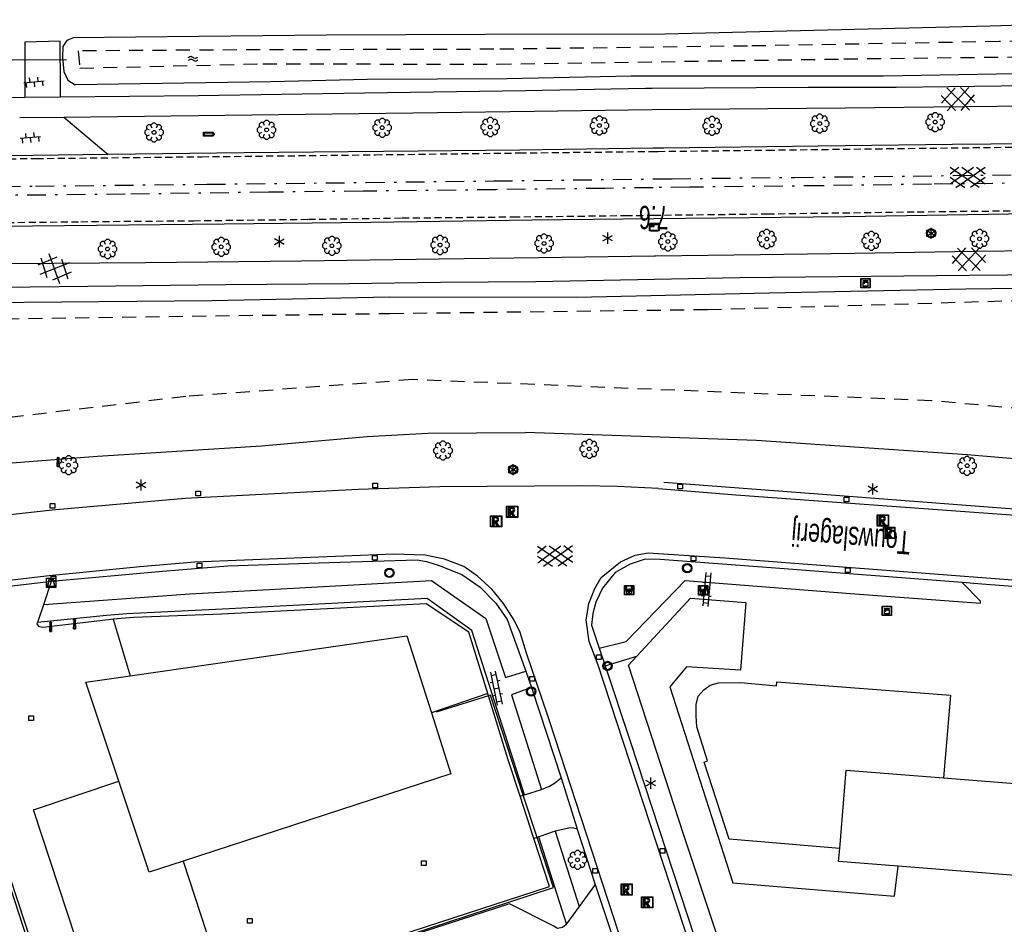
# Model space of a CAD drawing. Extents: x 99796 to 103543, y 406299 to 407646.
# Tile 62 of 85: x 101999 to 102104, y 406650 to 406746. Entities that reach past the tile are written whole.
import ezdxf
from ezdxf.enums import TextEntityAlignment as Align

# ---------------------------------------------------------------- set-up
doc = ezdxf.new("R2010")
doc.units = 0
for name, pattern in [('As', [4.25, 2, -1, 0.25, -1]), ('Mi-knt-strp', [1.15, 0.75, -0.4]), ('Slootbodem', [2.5, 1.5, -1])]:
    doc.linetypes.add(name, pattern=pattern)
for name, color, linetype in [('1101', 252, 'CONTINUOUS'), ('1103', 252, 'CONTINUOUS'), ('1104', 252, 'CONTINUOUS'), ('1106', 252, 'CONTINUOUS'), ('1110', 252, 'CONTINUOUS'), ('1112', 252, 'CONTINUOUS'), ('1201', 252, 'As'), ('1207', 252, 'Mi-knt-strp'), ('1404', 252, 'CONTINUOUS'), ('1406', 252, 'Slootbodem'), ('1605', 252, 'CONTINUOUS'), ('1701', 252, 'CONTINUOUS'), ('2004', 252, 'Hekwerk'), ('2201', 252, 'CONTINUOUS'), ('2301', 252, 'CONTINUOUS'), ('2401', 252, 'CONTINUOUS'), ('2701', 252, 'CONTINUOUS'), ('2810', 252, 'CONTINUOUS'), ('2901', 252, 'CONTINUOUS'), ('3001', 252, 'CONTINUOUS'), ('3009', 252, 'CONTINUOUS'), ('3201', 252, 'CONTINUOUS'), ('3602', 252, 'CONTINUOUS'), ('3605', 252, 'CONTINUOUS'), ('3606', 252, 'CONTINUOUS'), ('4401', 252, 'CONTINUOUS'), ('4406', 252, 'CONTINUOUS'), ('4411', 252, 'CONTINUOUS'), ('4413', 252, 'CONTINUOUS'), ('4501', 252, 'CONTINUOUS'), ('4601', 252, 'CONTINUOUS')]:
    doc.layers.add(name, color=color, linetype=linetype)
doc.linetypes.add('Hekwerk', pattern='A,4,-1,[1,dgnlstyle.shx,S=0.004,R=0,X=0,Y=0],-1', length=6)

# ---------------------------------------------------------------- blocks, each defined once
blk = doc.blocks.new('OV2', base_point=(97503.821083, 403517.176353))
at = {"layer": '4406'}
for points in [[(97503.852333, 403517.020103, 0), (97503.852333, 403517.332603, 0)], [(97503.914833, 403517.301353, 0), (97503.852333, 403517.301353, 0)], [(97503.914833, 403517.020103, 0), (97503.914833, 403517.332603, 0)], [(97503.821083, 403517.238853, 0), (97503.852333, 403517.238853, 0)], [(97503.914833, 403517.176353, 0), (97503.852333, 403517.176353, 0)], [(97503.946083, 403517.238853, 0), (97503.914833, 403517.238853, 0)], [(97503.821083, 403517.113853, 0), (97503.852333, 403517.113853, 0)], [(97503.946083, 403517.113853, 0), (97503.914833, 403517.113853, 0)], [(97503.914833, 403517.051353, 0), (97503.852333, 403517.051353, 0)]]:
    blk.add_polyline3d(points, dxfattribs=at)
blk = doc.blocks.new('STRAATKOLK', base_point=(97500.879966, 403507.602474))
at = {"layer": '3605'}
blk.add_polyline3d([(97500.629966, 403507.352474, 0), (97500.629966, 403507.852474, 0), (97501.129966, 403507.852474, 0), (97501.129966, 403507.352474, 0)], close=True, dxfattribs=at)
blk = doc.blocks.new('LICHTMAST', base_point=(106423.199838, 404577.892233))
at = {"layer": '2701'}
for points in [[(106423.199838, 404577.292233, 0), (106423.199838, 404578.492233, 0)], [(106422.680222, 404577.592233, 0), (106423.719453, 404578.192234, 0)], [(106423.719453, 404577.592234, 0), (106422.680222, 404578.192233, 0)]]:
    blk.add_polyline3d(points, dxfattribs=at)
blk = doc.blocks.new('VERKEERSBORD', base_point=(97503.821083, 403507.602474))
at = {"layer": '2401'}
for radius in [0.5, 0.5, 0.4, 0.4]:
    blk.add_circle((97503.821083, 403507.602474), radius, dxfattribs=at)
blk = doc.blocks.new('PAALTJE', base_point=(97500.879966, 403507.602474))
at = {"layer": '3001'}
for points in [[(97500.929966, 403508.552474, 0), (97500.979966, 403508.552474, 0), (97500.979966, 403508.502474, 0), (97500.929966, 403508.502474, 0), (97500.979966, 403507.602474, 0), (97500.779966, 403507.602474, 0), (97500.829966, 403508.502474, 0), (97500.779966, 403508.502474, 0), (97500.779966, 403508.552474, 0), (97500.829966, 403508.552474, 0)], [(97500.829966, 403508.552474, 0), (97500.779966, 403508.552474, 0), (97500.779966, 403508.502474, 0), (97500.829966, 403508.502474, 0), (97500.779966, 403507.602474, 0), (97500.979966, 403507.602474, 0), (97500.929966, 403508.502474, 0), (97500.979966, 403508.502474, 0), (97500.979966, 403508.552474, 0), (97500.929966, 403508.552474, 0)]]:
    blk.add_polyline3d(points, dxfattribs=at)
blk.add_arc((97500.879966, 403508.552474), 0.05, 0, 180, dxfattribs=at)
blk.add_arc((97500.879966, 403508.552474), 0.05, 0, 180, dxfattribs=at)
blk = doc.blocks.new('INSPECTIE-_OF_RIOOLPUT', base_point=(97500.879966, 403507.602474))
at = {"layer": '3602'}
blk.add_polyline3d([(97500.279966, 403508.202474, 0), (97501.479966, 403508.202474, 0), (97501.479966, 403507.002474, 0), (97500.279966, 403507.002474, 0)], close=True, dxfattribs=at)
for points in [[(97500.323942, 403507.078087, 0), (97500.323942, 403508.133012, 0)], [(97500.349861, 403508.158931, 0), (97501.405339, 403508.158931, 0)], [(97500.879966, 403508.082474, 0), (97500.519966, 403508.082474, 0), (97500.519966, 403507.122474, 0), (97500.639966, 403507.122474, 0)], [(97500.639966, 403507.122474, 0), (97500.519966, 403507.122474, 0), (97500.519966, 403508.082474, 0), (97500.879966, 403508.082474, 0)], [(97500.879966, 403507.962474, 0), (97500.639966, 403507.962474, 0), (97500.639966, 403507.662474, 0)], [(97500.879966, 403507.962474, 0), (97500.639966, 403507.962474, 0), (97500.639966, 403507.662474, 0)], [(97501.431259, 403508.133012, 0), (97501.431259, 403507.078087, 0)], [(97501.405339, 403507.052167, 0), (97500.349861, 403507.052167, 0)], [(97500.639966, 403507.662474, 0), (97500.879966, 403507.662474, 0)], [(97500.639966, 403507.662474, 0), (97500.879966, 403507.662474, 0)], [(97500.639966, 403507.122474, 0), (97500.639966, 403507.542474, 0), (97500.741756, 403507.542474, 0), (97500.981756, 403507.122474, 0), (97501.119966, 403507.122474, 0), (97500.879966, 403507.542474, 0)], [(97500.879966, 403507.542474, 0), (97501.119966, 403507.122474, 0), (97500.981756, 403507.122474, 0), (97500.741756, 403507.542474, 0), (97500.639966, 403507.542474, 0), (97500.639966, 403507.122474, 0)]]:
    blk.add_polyline3d(points, dxfattribs=at)
for centre, radius, start, end in [((97500.349861, 403508.133012), 0.02592, 90, 180), ((97500.879966, 403507.812474), 0.27, 270, 90), ((97500.879966, 403507.812474), 0.27, 270, 90), ((97500.879966, 403507.812474), 0.15, 270, 90), ((97500.879966, 403507.812474), 0.15, 270, 90), ((97501.405339, 403508.133012), 0.02592, 0, 90), ((97500.349861, 403507.078087), 0.02592, 180, 270), ((97501.405339, 403507.078087), 0.02592, 270, 0)]:
    blk.add_arc(centre, radius, start, end, dxfattribs=at)
blk = doc.blocks.new('BIGGENRUG', base_point=(97500.879966, 403507.602474))
at = {"layer": '3009'}
for points in [[(97500.379966, 403508.102474, 0), (97501.379966, 403508.102474, 0), (97501.379966, 403507.102474, 0), (97500.379966, 403507.102474, 0)], [(97500.479966, 403507.202474, 0), (97501.279966, 403507.202474, 0), (97501.079966, 403508.002474, 0), (97500.679966, 403508.002474, 0)], [(97500.479966, 403507.202474, 0), (97500.679966, 403508.002474, 0), (97501.079966, 403508.002474, 0), (97501.279966, 403507.202474, 0)]]:
    blk.add_polyline3d(points, close=True, dxfattribs=at)
blk = doc.blocks.new('BOOM', base_point=(97503.821083, 403507.602474))
at = {"layer": '2901'}
for points in [[(97503.321083, 403507.852474, 0), (97503.071083, 403507.977474, 0), (97502.821083, 403507.727474, 0), (97502.821083, 403507.477474, 0), (97503.071083, 403507.227474, 0), (97503.321083, 403507.352474, 0)], [(97503.491578, 403508.39797, 0), (97503.202364, 403508.39797, 0), (97503.025588, 403508.221193, 0), (97503.025588, 403507.931979, 0)], [(97504.071083, 403508.102474, 0), (97504.196083, 403508.352474, 0), (97503.946083, 403508.602474, 0), (97503.696083, 403508.602474, 0), (97503.446083, 403508.352474, 0), (97503.571083, 403508.102474, 0)], [(97504.616578, 403507.931979, 0), (97504.616578, 403508.221193, 0), (97504.439801, 403508.39797, 0), (97504.150588, 403508.39797, 0)], [(97504.321083, 403507.352474, 0), (97504.571083, 403507.227474, 0), (97504.821083, 403507.477474, 0), (97504.821083, 403507.727474, 0), (97504.571083, 403507.977474, 0), (97504.321083, 403507.852474, 0)], [(97503.025588, 403507.27297, 0), (97503.025588, 403506.983756, 0), (97503.202364, 403506.806979, 0), (97503.491578, 403506.806979, 0)], [(97503.571083, 403507.102474, 0), (97503.446083, 403506.852474, 0), (97503.696083, 403506.602474, 0), (97503.946083, 403506.602474, 0), (97504.196083, 403506.852474, 0), (97504.071083, 403507.102474, 0)], [(97504.150588, 403506.806979, 0), (97504.439801, 403506.806979, 0), (97504.616578, 403506.983756, 0), (97504.616578, 403507.27297, 0)]]:
    blk.add_polyline3d(points, dxfattribs=at)
blk.add_circle((97503.821083, 403507.602474), 0.2, dxfattribs=at)
blk.add_circle((97503.821083, 403507.602474), 0.2, dxfattribs=at)
blk = doc.blocks.new('WATERSYMBOOL', base_point=(97503.821083, 403517.176353))
at = {"layer": '4601'}
for points in [[(97503.321083, 403517.326353, 0), (97503.383583, 403517.388853, 0), (97503.508583, 403517.451353, 0), (97503.633583, 403517.451353, 0), (97503.758583, 403517.388853, 0), (97503.821083, 403517.326353, 0), (97503.883583, 403517.263853, 0), (97504.008583, 403517.201353, 0), (97504.133583, 403517.201353, 0), (97504.258583, 403517.263853, 0), (97504.321083, 403517.326353, 0)], [(97503.321083, 403517.026353, 0), (97503.383583, 403517.088853, 0), (97503.508583, 403517.151353, 0), (97503.633583, 403517.151353, 0), (97503.758583, 403517.088853, 0), (97503.821083, 403517.026353, 0), (97503.883583, 403516.963853, 0), (97504.008583, 403516.901353, 0), (97504.133583, 403516.901353, 0), (97504.258583, 403516.963853, 0), (97504.321083, 403517.026353, 0)]]:
    blk.add_polyline3d(points, dxfattribs=at)
blk = doc.blocks.new('OV6', base_point=(97503.821083, 403517.176353))
at = {"layer": '4413'}
for points in [[(97503.852333, 403517.176353, 0), (97503.852333, 403517.207603, 0)], [(97503.977333, 403517.176353, 0), (97503.977333, 403517.207603, 0)], [(97504.102333, 403517.176353, 0), (97504.102333, 403517.207603, 0)], [(97503.821083, 403517.176353, 0), (97504.133583, 403517.176353, 0)], [(97503.914833, 403517.176353, 0), (97503.914833, 403517.145103, 0)], [(97504.039833, 403517.176353, 0), (97504.039833, 403517.145103, 0)]]:
    blk.add_polyline3d(points, dxfattribs=at)
blk = doc.blocks.new('IMG-KAST', base_point=(97500.879966, 403507.602474))
at = {"layer": '2810'}
for points in [[(97500.379966, 403508.102474, 0), (97501.379966, 403508.102474, 0), (97501.379966, 403507.102474, 0), (97500.379966, 403507.102474, 0)], [(97500.618198, 403507.866454, 0), (97501.129648, 403507.866454, 0), (97501.129648, 403507.789878, 0), (97500.618198, 403507.789878, 0)], [(97500.618198, 403507.709163, 0), (97501.129648, 403507.709163, 0), (97501.129648, 403507.270405, 0), (97500.618198, 403507.270405, 0)]]:
    blk.add_polyline3d(points, close=True, dxfattribs=at)
for points in [[(97500.416612, 403507.165485, 0), (97500.416612, 403508.044589, 0)], [(97500.438212, 403508.066188, 0), (97501.317777, 403508.066188, 0)], [(97501.339377, 403508.044589, 0), (97501.339377, 403507.165485, 0)], [(97501.317777, 403507.143885, 0), (97500.438212, 403507.143885, 0)]]:
    blk.add_polyline3d(points, dxfattribs=at)
blk.add_circle((97500.703094, 403507.568429), 0.035426, dxfattribs=at)
for centre, start, end in [((97500.438212, 403508.044589), 90, 180), ((97501.317777, 403508.044589), 0, 90), ((97500.438212, 403507.165485), 180, 270), ((97501.317777, 403507.165485), 270, 0)]:
    blk.add_arc(centre, 0.0216, start, end, dxfattribs=at)
blk = doc.blocks.new('GV4', base_point=(106423.199838, 404577.892233))
at = {"layer": '4401'}
for points in [[(106423.199838, 404577.923483, 0), (106423.293588, 404577.985983, 0)], [(106423.199838, 404577.829733, 0), (106423.449838, 404577.985983, 0)], [(106423.199838, 404577.985983, 0), (106423.512338, 404577.798483, 0)], [(106423.262338, 404577.798483, 0), (106423.574838, 404577.985983, 0)], [(106423.324838, 404577.985983, 0), (106423.574838, 404577.829733, 0)], [(106423.481088, 404577.985983, 0), (106423.574838, 404577.923483, 0)], [(106423.199838, 404577.892233, 0), (106423.356088, 404577.798483, 0)], [(106423.418588, 404577.798483, 0), (106423.574838, 404577.892233, 0)]]:
    blk.add_polyline3d(points, dxfattribs=at)
blk = doc.blocks.new('WATERLEIDINGSPUT', base_point=(97500.879966, 403507.602474))
at = {"layer": '3201'}
for points in [[(97500.379966, 403508.102474, 0), (97501.379966, 403508.102474, 0), (97501.379966, 403507.102474, 0), (97500.379966, 403507.102474, 0)], [(97501.179966, 403508.002474, 0), (97501.279966, 403508.002474, 0), (97501.079966, 403507.202474, 0), (97500.979966, 403507.202474, 0), (97500.879966, 403507.602474, 0), (97500.779966, 403507.202474, 0), (97500.679966, 403507.202474, 0), (97500.479966, 403508.002474, 0), (97500.579966, 403508.002474, 0), (97500.730071, 403507.412221, 0), (97500.804607, 403507.702474, 0), (97500.956617, 403507.702474, 0), (97500.804607, 403507.702474, 0), (97500.956617, 403507.702474, 0), (97501.030105, 403507.412657, 0)], [(97500.956617, 403507.702474, 0), (97501.030105, 403507.412657, 0), (97501.179966, 403508.002474, 0), (97501.279966, 403508.002474, 0), (97501.079966, 403507.202474, 0), (97500.979966, 403507.202474, 0), (97500.879966, 403507.602474, 0), (97500.779966, 403507.202474, 0), (97500.679966, 403507.202474, 0), (97500.479966, 403508.002474, 0), (97500.579966, 403508.002474, 0), (97500.730071, 403507.412221, 0), (97500.804607, 403507.702474, 0)]]:
    blk.add_polyline3d(points, close=True, dxfattribs=at)
for points in [[(97500.416612, 403507.165485, 0), (97500.416612, 403508.044589, 0)], [(97500.438212, 403508.066188, 0), (97501.317777, 403508.066188, 0)], [(97501.339377, 403508.044589, 0), (97501.339377, 403507.165485, 0)], [(97501.317777, 403507.143885, 0), (97500.438212, 403507.143885, 0)]]:
    blk.add_polyline3d(points, dxfattribs=at)
for centre, start, end in [((97500.438212, 403508.044589), 90, 180), ((97501.317777, 403508.044589), 0, 90), ((97500.438212, 403507.165485), 180, 270), ((97501.317777, 403507.165485), 270, 0)]:
    blk.add_arc(centre, 0.0216, start, end, dxfattribs=at)
blk = doc.blocks.new('WEGWIJZER', base_point=(97500.879966, 403507.602474))
at = {"layer": '2301'}
for points in [[(97500.379966, 403507.802474, 0), (97501.379966, 403507.802474, 0), (97501.579966, 403507.602474, 0), (97501.379966, 403507.402474, 0), (97500.379966, 403507.402474, 0)], [(97500.427458, 403507.452264, 0), (97500.42948, 403507.751818, 0), (97501.34391, 403507.752474, 0), (97501.44391, 403507.602474, 0), (97501.34391, 403507.452474, 0)], [(97500.427458, 403507.452264, 0), (97501.34391, 403507.452474, 0), (97501.44391, 403507.602474, 0), (97501.34391, 403507.752474, 0), (97500.42948, 403507.751818, 0)]]:
    blk.add_polyline3d(points, close=True, dxfattribs=at)
for points in [[(97500.399966, 403507.444074, 0), (97500.399966, 403507.760875, 0)], [(97500.399966, 403507.444074, 0), (97500.399966, 403507.760875, 0)], [(97500.421566, 403507.782474, 0), (97501.359966, 403507.782474, 0), (97501.479966, 403507.602474, 0), (97501.359966, 403507.422474, 0), (97500.421566, 403507.422474, 0)], [(97500.421566, 403507.782474, 0), (97501.359966, 403507.782474, 0), (97501.479966, 403507.602474, 0), (97501.359966, 403507.422474, 0), (97500.421566, 403507.422474, 0)]]:
    blk.add_polyline3d(points, dxfattribs=at)
for centre, start, end in [((97500.421566, 403507.760875), 90, 180), ((97500.421566, 403507.760875), 90, 180), ((97500.421566, 403507.444074), 180, 270), ((97500.421566, 403507.444074), 180, 270)]:
    blk.add_arc(centre, 0.0216, start, end, dxfattribs=at)
blk = doc.blocks.new('GV6', base_point=(97503.821083, 403517.176353))
at = {"layer": '4411'}
for points in [[(97503.821083, 403517.145103, 0), (97503.977333, 403517.270103, 0)], [(97503.821083, 403517.207603, 0), (97503.977333, 403517.082603, 0)], [(97503.883583, 403517.082603, 0), (97504.133583, 403517.270103, 0)], [(97503.883583, 403517.270103, 0), (97504.133583, 403517.082603, 0)], [(97504.039833, 403517.270103, 0), (97504.196083, 403517.145103, 0)], [(97504.039833, 403517.082603, 0), (97504.196083, 403517.207603, 0)]]:
    blk.add_polyline3d(points, dxfattribs=at)
blk = doc.blocks.new('IMG-RIOOLKAST', base_point=(97500.879966, 403507.602474))
at = {"layer": '3606'}
for points in [[(97500.379966, 403508.102474, 0), (97501.379966, 403508.102474, 0), (97501.379966, 403507.102474, 0), (97500.379966, 403507.102474, 0)], [(97500.618198, 403507.866454, 0), (97501.129648, 403507.866454, 0), (97501.129648, 403507.789878, 0), (97500.618198, 403507.789878, 0)], [(97500.618198, 403507.709163, 0), (97501.129648, 403507.709163, 0), (97501.129648, 403507.270405, 0), (97500.618198, 403507.270405, 0)]]:
    blk.add_polyline3d(points, close=True, dxfattribs=at)
for points in [[(97500.416612, 403507.165485, 0), (97500.416612, 403508.044589, 0)], [(97500.438212, 403508.066188, 0), (97501.317777, 403508.066188, 0)], [(97501.339377, 403508.044589, 0), (97501.339377, 403507.165485, 0)], [(97501.317777, 403507.143885, 0), (97500.438212, 403507.143885, 0)]]:
    blk.add_polyline3d(points, dxfattribs=at)
blk.add_circle((97500.703094, 403507.568429), 0.035426, dxfattribs=at)
for centre, start, end in [((97500.438212, 403508.044589), 90, 180), ((97501.317777, 403508.044589), 0, 90), ((97500.438212, 403507.165485), 180, 270), ((97501.317777, 403507.165485), 270, 0)]:
    blk.add_arc(centre, 0.0216, start, end, dxfattribs=at)
blk = doc.blocks.new('HECTOMETERPAAL', base_point=(97500.879966, 403507.602474))
at = {"layer": '2201'}
blk.add_polyline3d([(97501.379966, 403508.002474, 0), (97501.379966, 403507.202474, 0), (97500.379966, 403507.202474, 0), (97500.379966, 403508.002474, 0)], close=True, dxfattribs=at)
blk.add_polyline3d([(97501.379966, 403508.002474, 0), (97501.379966, 403507.202474, 0), (97500.379966, 403507.202474, 0), (97500.379966, 403508.002474, 0)], close=True, dxfattribs=at)
for points in [[(97500.459598, 403507.99209, 0), (97500.979966, 403507.99209, 0), (97501.298012, 403507.99209, 0)], [(97501.298012, 403507.99209, 0), (97500.979966, 403507.99209, 0), (97500.459598, 403507.99209, 0)], [(97500.387999, 403507.279814, 0), (97500.387999, 403507.920491, 0)], [(97500.387999, 403507.920491, 0), (97500.387999, 403507.279814, 0)], [(97500.407999, 403507.279814, 0), (97500.407999, 403507.820491, 0)], [(97500.407999, 403507.279814, 0), (97500.407999, 403507.820491, 0)], [(97500.437999, 403507.679814, 0), (97500.437999, 403507.820491, 0)], [(97500.437999, 403507.679814, 0), (97500.437999, 403507.820491, 0)], [(97500.437999, 403507.820491, 0), (97500.437999, 403507.679814, 0)], [(97500.459598, 403507.87209, 0), (97501.298012, 403507.87209, 0)], [(97500.459598, 403507.87209, 0), (97501.298012, 403507.87209, 0)], [(97500.459598, 403507.84209, 0), (97500.798012, 403507.84209, 0)], [(97500.459598, 403507.84209, 0), (97500.798012, 403507.84209, 0)], [(97500.798012, 403507.84209, 0), (97500.459598, 403507.84209, 0)], [(97500.798012, 403507.658214, 0), (97500.459598, 403507.658214, 0)], [(97500.798012, 403507.658214, 0), (97500.459598, 403507.658214, 0)], [(97500.459598, 403507.658214, 0), (97500.798012, 403507.658214, 0)], [(97501.298012, 403507.228214, 0), (97500.979966, 403507.228214, 0), (97500.459598, 403507.228214, 0)], [(97501.298012, 403507.228214, 0), (97500.979966, 403507.228214, 0), (97500.459598, 403507.228214, 0)], [(97501.298012, 403507.208214, 0), (97500.979966, 403507.208214, 0), (97500.459598, 403507.208214, 0)], [(97500.459598, 403507.208214, 0), (97500.979966, 403507.208214, 0), (97501.298012, 403507.208214, 0)], [(97500.819612, 403507.820491, 0), (97500.819612, 403507.679814, 0)], [(97500.819612, 403507.820491, 0), (97500.819612, 403507.679814, 0)], [(97500.819612, 403507.679814, 0), (97500.819612, 403507.820491, 0)], [(97501.349612, 403507.820491, 0), (97501.349612, 403507.279814, 0)], [(97501.349612, 403507.820491, 0), (97501.349612, 403507.279814, 0)], [(97501.369612, 403507.920491, 0), (97501.369612, 403507.279814, 0)], [(97501.369612, 403507.279814, 0), (97501.369612, 403507.920491, 0)]]:
    blk.add_polyline3d(points, dxfattribs=at)
for centre, radius, start, end in [((97500.459598, 403507.920491), 0.0716, 90, 180), ((97500.459598, 403507.920491), 0.0716, 90, 180), ((97501.298012, 403507.920491), 0.0716, 0, 90), ((97501.298012, 403507.920491), 0.0716, 0, 90), ((97500.459598, 403507.279814), 0.0716, 180, 270), ((97500.459598, 403507.279814), 0.0716, 180, 270), ((97500.459598, 403507.820491), 0.0516, 90, 180), ((97500.459598, 403507.820491), 0.0516, 90, 180), ((97500.459598, 403507.279814), 0.0516, 180, 270), ((97500.459598, 403507.279814), 0.0516, 180, 270), ((97500.459598, 403507.820491), 0.0216, 90, 180), ((97500.459598, 403507.820491), 0.0216, 90, 180), ((97500.459598, 403507.820491), 0.0216, 90, 180), ((97500.459598, 403507.679814), 0.0216, 180.000004, 270), ((97500.459598, 403507.679814), 0.0216, 180.000004, 270), ((97500.459598, 403507.679814), 0.0216, 180.000004, 270), ((97500.798012, 403507.820491), 0.0216, 0, 90), ((97500.798012, 403507.820491), 0.0216, 0, 90), ((97500.798012, 403507.820491), 0.0216, 0, 90), ((97500.798012, 403507.679814), 0.0216, 270.000004, 0), ((97500.798012, 403507.679814), 0.0216, 270.000004, 0), ((97500.798012, 403507.679814), 0.0216, 270.000004, 0), ((97501.298012, 403507.820491), 0.0516, 0, 90), ((97501.298012, 403507.820491), 0.0516, 0, 90), ((97501.298012, 403507.279814), 0.0716, 270, 0), ((97501.298012, 403507.279814), 0.0516, 270.000003, 0), ((97501.298012, 403507.279814), 0.0516, 270.000003, 0), ((97501.298012, 403507.279814), 0.0716, 270, 0)]:
    blk.add_arc(centre, radius, start, end, dxfattribs=at)

msp = doc.modelspace()

# ---------------------------------------------------------------- linework, layer by layer
at = {"layer": '1101'}
for points in [[(102124.480813, 406733.263247, 0.432203), (102114.769726, 406733.092256, 0.417444), (102098.420917, 406732.936911, 0.448244), (102084.036826, 406732.750647, 0.465844), (102067.520007, 406732.567735, 0.468044), (102066.34942, 406732.551341, 0.468713)], [(102066.34942, 406732.551341, 0.468713), (102052.118911, 406732.352041, 0.476845), (102041.233241, 406732.21942, 0.558813), (102022.605299, 406732.04694, 0.555912), (102008.053943, 406731.872596, 0.304919)], [(102008.053943, 406731.872596, 0.304919), (101994.626506, 406731.692664, 0.162118)], [(101966.459029, 406723.829675, 0.549291), (101970.595404, 406723.945923, 0.552713), (101981.950833, 406724.0059, 0.561412), (101993.086099, 406724.18844, 0.546912), (102006.816401, 406724.308767, 0.546912), (102020.485609, 406724.470817, 0.558512), (102036.155297, 406724.64218, 0.558512), (102053.426861, 406724.885814, 0.487294), (102066.441222, 406725.02474, 0.532955)], [(102066.441222, 406725.02474, 0.532955), (102073.179095, 406725.096665, 0.556594), (102086.913495, 406725.260578, 0.53927), (102106.570735, 406725.551151, 0.536794), (102116.168813, 406725.646487, 0.553491)]]:
    msp.add_polyline3d(points, dxfattribs=at)
at = {"layer": '1103'}
for points in [[(102008.603795, 406682.167165, 0.268267), (102010.409816, 406676.134802, 0.271079)], [(102048.689782, 406674.235277, 0.225764), (102042.646988, 406672.154702, 0.222916)]]:
    msp.add_polyline3d(points, dxfattribs=at)
at = {"layer": '1104'}
for points in [[(102066.271275, 406738.958188, 0.342401), (102082.986294, 406739.059426, 0.35669), (102092.369928, 406739.090346, 0.41621), (102103.579699, 406739.230044, 0.37157), (102113.964691, 406739.345528, 0.32693), (102124.09003, 406739.513539, 0.34181), (102128.285452, 406739.563458, 0.361322)], [(102002.974509, 406738.029011, 0.068818), (102017.742678, 406738.17616, 0.437753), (102035.506724, 406738.465242, 0.403013), (102052.727624, 406738.715209, 0.37901), (102065.579875, 406738.954, 0.34181), (102066.271275, 406738.958188, 0.342401)], [(101966.27841, 406737.676464, 0.409682), (101979.37703, 406737.841256, 0.436012), (101999.140813, 406737.998463, 0.128472)], [(101999.140813, 406737.998463, 0.128472), (102002.974509, 406738.029011, 0.068818)], [(102066.28172, 406736.684926, 0.400669), (102086.933612, 406736.870445, 0.404519), (102099.589541, 406737.020575, 0.369869), (102117.395311, 406737.174802, 0.350619), (102128.243729, 406737.349145, 0.339483)], [(102003.328412, 406735.881753, 0.058118), (102023.433431, 406736.113466, 0.518712), (102040.669232, 406736.336984, 0.490112), (102053.654476, 406736.523248, 0.423769), (102066.28172, 406736.684926, 0.400669)], [(101998.594685, 406735.832952, 0.068518), (102003.328412, 406735.881753, 0.058118)], [(102066.489729, 406721.047801, 0.464931), (102066.638603, 406721.050255, 0.465019), (102077.817082, 406721.17617, 0.457594), (102087.970733, 406721.334122, 0.445219), (102100.801005, 406721.544601, 0.408094), (102113.581359, 406721.689142, 0.452644), (102116.38871, 406721.722167, 0.454378)], [(101966.511374, 406719.816818, 0.491509), (101979.822575, 406719.956137, 0.489812), (101997.340753, 406720.221005, 0.487712), (102012.067943, 406720.342077, 0.498212), (102028.734147, 406720.514931, 0.494012), (102043.486296, 406720.717959, 0.473013), (102054.142862, 406720.844247, 0.457594), (102066.489729, 406721.047801, 0.464931)], [(102066.520781, 406718.50193, 0.486685), (102053.834035, 406718.270816, 0.444394), (102043.630838, 406718.197055, 0.405413), (102033.831089, 406718.038358, 0.429413), (102020.660325, 406717.922874, 0.458212), (102005.87204, 406717.768274, 0.475012), (101990.432202, 406717.590951, 0.482213), (101978.154018, 406717.359983, 0.482213), (101966.544838, 406717.251362, 0.44547)], [(102116.536438, 406719.085791, 0.455772), (102100.221723, 406718.939133, 0.490594), (102075.612827, 406718.667559, 0.516994), (102066.520781, 406718.50193, 0.486685)]]:
    msp.add_polyline3d(points, dxfattribs=at)
at = {"layer": '1106'}
for points in [[(102066.972016, 406696.170159, -0.065), (102062.585115, 406696.385853, -0.019), (102058.755889, 406696.43987, 0.016), (102043.549999, 406696.332954, -0.004), (102034.830957, 406696.055047, -0.043), (102016.289814, 406695.103981, -0.061), (102002.061068, 406693.857126, -0.079), (101993.697046, 406692.925058, -0.052)], [(102066.972016, 406696.170159, -0.065), (102075.226887, 406695.489176, -0.089), (102107.135116, 406693.157144, -0.005), (102140.438094, 406690.596007, 0.006), (102169.185042, 406688.348167, 0.045), (102194.506957, 406686.56189, 0.051)], [(102098.020821, 406563.124023, -0.101), (102085.057183, 406602.469049, -0.074), (102073.240935, 406638.431139, -0.041), (102062.509864, 406671.177931, 0.003), (102060.494854, 406677.272879, 0.003), (102059.553101, 406679.785959, 0.006), (102059.208884, 406682.087071, 0.018), (102059.496104, 406683.846898, 0.033), (102060.14803, 406685.455106, 0.024), (102060.836091, 406686.622985, 0.027), (102062.883883, 406688.319109, 0.027), (102064.464896, 406689.045168, 0.021), (102065.855919, 406689.276882, 0.024), (102074.041872, 406688.728891, 0.039), (102115.122884, 406685.59704, 0.072)], [(102002.011894, 406686.235182, -0.025), (102013.875826, 406687.318124, -0.019), (102020.858883, 406687.869839, -0.025), (102031.712889, 406688.237153, -0.004), (102041.134148, 406688.542999, 0.013), (102042.138114, 406688.351147, 0.013), (102043.498962, 406687.93615, 0.013), (102045.908853, 406686.960124, 0.058), (102047.866865, 406685.610823, 0.061), (102049.536168, 406683.903895, 0.058), (102050.743162, 406682.138853, 0.031), (102052.742898, 406676.638834, 0.028)], [(101992.902442, 406685.158201, 0.006877), (101992.954968, 406685.166024, 0.007), (102002.011894, 406686.235182, -0.025)], [(102052.742898, 406676.638834, 0.028), (102053.371727, 406674.886085, 0.013962)], [(102053.371727, 406674.886085, 0.013962), (102053.41494, 406674.766131, 0.013), (102056.525185, 406665.223055, 0.025)], [(102056.525185, 406665.223055, 0.025), (102058.219819, 406659.857146, 0.022), (102058.260053, 406659.734212, 0.021002)], [(102058.260053, 406659.734212, 0.021002), (102060.18789, 406653.803177, -0.027194)], [(102060.18789, 406653.803177, -0.027194), (102060.219928, 406653.704084, -0.028), (102066.939979, 406633.499972, -0.106), (102073.665246, 406613.128222, -0.068692)]]:
    msp.add_polyline3d(points, dxfattribs=at)
at = {"layer": '1110'}
for points in [[(102002.967602, 406739.328774, 0.068207), (102002.942844, 406743.987985, 0.066018), (101999.138205, 406743.882559, 0.066018), (101999.140223, 406739.3297, 0.114343)], [(101999.140223, 406739.3297, 0.114343), (101999.140813, 406737.998463, 0.128472)], [(102002.974509, 406738.029011, 0.068818), (102002.967602, 406739.328774, 0.068207)], [(102003.328412, 406735.881753, 0.058118), (102008.053943, 406731.872596, 0.304919)], [(102067.521124, 406696.822085, -0.053), (102084.493919, 406695.555113, -0.008), (102103.62105, 406694.104858, -0.014), (102129.70516, 406692.111082, -0.035), (102159.69412, 406689.790972, 0.042), (102194.299831, 406687.179171, 0.069), (102199.95892, 406686.742939, 0.066), (102205.889, 406685.892, 0.14)], [(102055.128201, 406671.841778, -0.088), (102052.814051, 406678.535007, -0.007), (102052.166968, 406680.773161, 0.043), (102051.5251, 406682.071053, 0.049), (102050.373986, 406683.869995, 0.031), (102049.123033, 406685.392894, 0.037), (102047.587841, 406686.789133, 0.064), (102046.107038, 406687.819921, 0.061), (102044.062971, 406688.614897, 0.037), (102041.968986, 406689.022072, 0.04), (102038.599833, 406689.137183, -0.001), (102017.328053, 406688.268073, -0.025), (102011.449172, 406687.793843, -0.019), (102001.736968, 406686.808132, -0.028), (101989.86186, 406685.427912, -0.025)], [(102099.435398, 406686.101751, 0.057554), (102079.480051, 406687.631048, 0.039), (102067.134067, 406688.559018, 0.018), (102065.522133, 406688.585095, 0.033), (102063.928827, 406688.079946, 0.093), (102062.322109, 406687.163152, 0.093), (102060.967966, 406685.509123, 0.084), (102060.231104, 406684.014164, 0.084), (102059.911846, 406682.782955, 0.051), (102059.79301, 406681.542061, 0.015), (102060.615554, 406679.076292, 0.018577)], [(102001.173331, 406683.758609, 0.099688), (102002.011894, 406686.235182, -0.025)], [(102060.615554, 406679.076292, 0.018577), (102063.484772, 406679.807566, 0.23579), (102069.819256, 406686.317883, 0.30275), (102087.513267, 406684.915312, 0.30275), (102101.394071, 406683.892719, 0.228351), (102101.409452, 406684.109508, 0.210476)], [(102101.409452, 406684.109508, 0.210476), (102099.435398, 406686.101751, 0.057554)], [(102108.945215, 406685.372769, 0.066396), (102106.709316, 406685.544141, 0.064317), (102101.539358, 406685.940512, 0.05951), (102099.435398, 406686.101751, 0.057554)], [(102000.518053, 406681.815498, 0.2035), (102000.566109, 406681.964882, 0.19), (102001.173331, 406683.758609, 0.099688)], [(102048.689782, 406674.235277, 0.225764), (102046.668067, 406680.792905, 0.22), (102042.100861, 406683.8089, 0.214), (102020.199879, 406682.731919, 0.229), (102010.803952, 406682.373919, 0.271), (102008.603795, 406682.167165, 0.268267)], [(102064.644828, 406678.234749, 0.225401), (102070.391833, 406684.429906, 0.228), (102076.304614, 406683.953069, 0.223376)], [(102076.304614, 406683.953069, 0.223376), (102075.726821, 406676.727869, 0.282), (102069.955974, 406677.075066, 0.354), (102068.180873, 406674.94718, 0.318), (102074.925139, 406653.976031, 0.258), (102092.195957, 406652.570851, 0.279), (102092.600896, 406655.769013, 0.279)], [(102008.603795, 406682.167165, 0.268267), (102008.388846, 406682.147048, 0.268), (102001.072004, 406681.295075, 0.253), (102000.725924, 406681.36511, 0.256), (102000.469997, 406681.666113, 0.217), (102000.518053, 406681.815498, 0.2035)], [(101995.558201, 406681.109555, 0.248026), (101995.552986, 406680.63309, 0.25), (101989.211052, 406679.853015, 0.223), (101999.165027, 406649.614833, 0.235), (102003.376841, 406636.537947, 0.238), (102020.087003, 406642.150097, 0.235), (102055.295094, 406653.58711, 0.223), (102053.624301, 406658.712365, 0.226404)], [(102060.615554, 406679.076292, 0.018577), (102061.24848, 406677.179001, 0.021329)], [(102061.24848, 406677.179001, 0.021329), (102064.644828, 406678.234749, 0.225401)], [(102076.360866, 406638.985835, 0.054247), (102076.167151, 406639.568098, 0.054), (102069.627031, 406659.195907, 0.183), (102063.757836, 406677.278839, 0.225), (102064.644828, 406678.234749, 0.225401)], [(102061.24848, 406677.179001, 0.021329), (102063.932925, 406669.133864, 0.033), (102071.592121, 406645.790078, 0.045), (102074.028834, 406638.226993, -0.023)], [(102048.768758, 406673.978604, 0.22599), (102048.689782, 406674.235277, 0.225764)], [(102052.145734, 406663.248651, 0.229416), (102050.8769, 406667.140089, 0.232), (102048.768758, 406673.978604, 0.22599)], [(102072.666868, 406618.048586, -0.088), (102065.522133, 406639.962979, -0.088), (102055.307015, 406671.293788, -0.088), (102055.128201, 406671.841778, -0.088)], [(102054.449826, 406663.957201, 0.123804), (102055.301054, 406664.312966, 0.118), (102055.82185, 406664.640047, 0.109), (102056.525185, 406665.223055, 0.025)], [(102052.621081, 406663.393937, 0.207378), (102054.449826, 406663.957201, 0.123804)], [(102052.145734, 406663.248651, 0.229416), (102052.482127, 406663.351469, 0.221562)], [(102053.624301, 406658.712365, 0.226404), (102052.145734, 406663.248651, 0.229416)], [(102052.482127, 406663.351469, 0.221562), (102052.621081, 406663.393937, 0.207378)], [(102055.881827, 406659.502126, 0.109), (102054.142117, 406658.893414, 0.199476)], [(102058.260053, 406659.734212, 0.021002), (102057.789176, 406659.866087, 0.028), (102057.351827, 406659.838893, 0.088), (102055.881827, 406659.502126, 0.109)], [(102053.959577, 406658.829711, 0.222222), (102053.624301, 406658.712365, 0.226404)], [(102054.142117, 406658.893414, 0.199476), (102053.959577, 406658.829711, 0.222222)], [(102060.18789, 406653.803177, -0.027194), (102058.469414, 406651.466675, -0.010262)], [(102057.022139, 406649.498977, 0.004), (102056.673079, 406649.227031, 0.043), (102056.144088, 406649.107821, 0.049), (102055.742129, 406649.348102, 0.049), (102051.01101, 406651.753895, 0.067), (102038.930266, 406647.817008, 0.103762)], [(102058.469414, 406651.466675, -0.010262), (102057.102977, 406649.609245, 0.003201)], [(102057.102977, 406649.609245, 0.003201), (102057.022139, 406649.498977, 0.004)]]:
    msp.add_polyline3d(points, dxfattribs=at)
at = {"layer": '1112'}
for points in [[(102001.173331, 406683.758609, 0.099688), (102016.799062, 406684.908979, 0.193), (102028.553843, 406685.544141, 0.172), (102042.654066, 406686.321981, 0.193), (102048.474833, 406682.242043, 0.181), (102050.565093, 406675.954871, 0.136), (102052.742898, 406676.638834, 0.028)], [(102052.621081, 406663.393937, 0.207378), (102046.967953, 406680.960916, 0.199), (102042.210012, 406684.394889, 0.202), (102021.009012, 406683.28587, 0.226), (102010.077148, 406682.769172, 0.265), (102007.891147, 406682.575829, 0.244), (102000.518053, 406681.815498, 0.2035)], [(102053.371727, 406674.886085, 0.013962), (102051.221862, 406674.100049, 0.145), (102054.449826, 406663.957201, 0.123804)], [(102055.881827, 406659.502126, 0.109), (102058.469414, 406651.466675, -0.010262)], [(102057.102977, 406649.609245, 0.003201), (102054.142117, 406658.893414, 0.199476)]]:
    msp.add_polyline3d(points, dxfattribs=at)
at = {"layer": '1201'}
for points in [[(101965.754389, 406728.097759, 0.676412), (101966.403268, 406728.104549, 0.677867), (101983.945726, 406728.288122, 0.717212), (102000.288202, 406728.493385, 0.702812), (102018.60769, 406728.69008, 0.714812), (102035.670265, 406728.888266, 0.702812), (102049.335747, 406729.041003, 0.570344), (102066.389624, 406729.255104, 0.630565), (102068.415566, 406729.280539, 0.637719), (102081.533059, 406729.42806, 0.628094), (102094.207241, 406729.573719, 0.629469), (102105.580925, 406729.70932, 0.618469), (102119.33656, 406729.877703, 0.619844), (102131.984293, 406730.059497, 0.603344), (102143.727153, 406730.192863, 0.60747), (102154.591962, 406730.344109, 0.619844), (102164.669245, 406730.478965, 0.614344), (102171.230226, 406730.538942, 0.483719)], [(102171.321868, 406729.575582, 0.454019), (102164.070963, 406729.55174, 0.622594), (102149.655207, 406729.321145, 0.611594), (102136.614084, 406729.196347, 0.603344), (102123.64076, 406729.035415, 0.60747), (102111.213937, 406728.881188, 0.61022), (102096.186488, 406728.694551, 0.606094), (102084.522232, 406728.536971, 0.597844), (102070.270388, 406728.372313, 0.644869), (102066.401003, 406728.322192, 0.640641), (102061.211228, 406728.254967, 0.634969), (102049.546226, 406728.11266, 0.656419), (102035.334989, 406727.942415, 0.695612), (102025.220453, 406727.84444, 0.683612), (102009.893863, 406727.625392, 0.705212), (101992.738529, 406727.455519, 0.712412), (101972.558632, 406727.203317, 0.710012), (101966.416385, 406727.098888, 0.690289), (101965.831875, 406727.088951, 0.688412)]]:
    msp.add_polyline3d(points, dxfattribs=at)
at = {"layer": '1207'}
for points in [[(101985.980107, 406731.277667, 0.596813), (102000.381335, 406731.449403, 0.599412), (102018.085404, 406731.635667, 0.620212), (102036.678701, 406731.846146, 0.548112), (102052.080541, 406732.044332, 0.530469), (102066.353703, 406732.200133, 0.541574), (102066.926195, 406732.206382, 0.542019), (102078.658625, 406732.343845, 0.545319), (102091.388314, 406732.498445, 0.525519), (102113.145127, 406732.750274, 0.517269), (102125.092878, 406732.909717, 0.540369), (102138.057633, 406733.048298, 0.558519), (102156.33428, 406733.310185, 0.561819), (102170.749664, 406733.486764, 0.563469), (102173.86909, 406733.506617, 0.557704), (102174.320354, 406733.509488, 0.556869), (102176.731735, 406733.557172, 0.551919), (102180.162727, 406733.65999, 0.57667), (102182.593107, 406733.72034, 0.57667)], [(101992.657318, 406724.547558, 0.621113), (102005.144118, 406724.690236, 0.606712), (102017.192452, 406724.795662, 0.592312), (102029.487773, 406724.946909, 0.587512), (102039.53041, 406725.08549, 0.575512), (102051.404401, 406725.208052, 0.571719), (102063.430383, 406725.345515, 0.585194), (102066.436872, 406725.381367, 0.593962), (102078.612804, 406725.526564, 0.629469), (102094.646453, 406725.744866, 0.57942), (102108.239292, 406725.896858, 0.571719)]]:
    msp.add_polyline3d(points, dxfattribs=at)
at = {"layer": '1404'}
for points in [[(102126.259796, 406740.851058, 0.30976), (102127.232291, 406741.628835, 0.32263), (102127.85588, 406742.857786, 0.31317), (102127.71809, 406744.990088, 0.108), (102127.151846, 406745.953076, 0.099), (102123.952939, 406746.287979, 0.108), (102102.428957, 406745.614074, -0.293), (102067.619099, 406744.755022, -0.239), (102048.379838, 406744.693183, -0.232), (102031.41114, 406744.649969, -0.202), (102010.990961, 406744.416021, -0.166), (102004.314496, 406744.361632, 0.110412), (102003.647669, 406744.062863, 0.232912), (102003.209575, 406743.411683, 0.280413), (102003.173812, 406742.244177, 0.287912), (102003.335117, 406740.753315, 0.357912), (102003.731861, 406739.819385, 0.330413), (102004.546954, 406739.328392, 0.310412)], [(102126.259796, 406740.851058, 0.30976), (102111.194938, 406740.615107, 0.102), (102091.016903, 406740.26791, 0.114), (102064.032017, 406740.248166, 0.063), (102050.765886, 406739.959084, 0.085), (102035.777926, 406739.893146, 0.019), (102025.45826, 406739.63628, 0.18634), (102004.546954, 406739.328392, 0.310412)], [(101995.031818, 406716.056876, 0.139), (102019.156053, 406716.259159, 0.106), (102038.120016, 406716.64808, 0.154), (102058.229878, 406716.622375, 0.337694), (102078.784912, 406717.068292, 0.316519), (102099.834292, 406717.513837, 0.322569), (102116.612749, 406717.723939, 0.327395)], [(101995.446815, 406698.713042, -0.181), (102006.92816, 406699.613817, -0.121), (102024.454906, 406700.731032, -0.136), (102035.783886, 406701.701842, -0.115), (102042.274832, 406702.078097, -0.166)], [(102042.274832, 406702.078097, -0.166), (102052.67398, 406702.132858, -0.209)], [(102234.860047, 406667.080112, -0.014), (102233.640015, 406670.010053, 0.003), (102231.42682, 406674.049012, -0.023), (102227.973848, 406679.670848, -0.02), (102223.725154, 406683.396883, -0.017), (102219.410896, 406686.254926, -0.038), (102216.692924, 406687.724181, 0.003), (102210.568174, 406689.552181, 0.018), (102206.338852, 406690.578125, -0.017), (102191.096082, 406692.776047, -0.011), (102168.530881, 406693.911143, -0.05), (102150.168925, 406695.423983, -0.113), (102125.232949, 406697.628982, -0.143), (102099.97101, 406699.740849, -0.08), (102077.430024, 406701.289825, -0.053), (102052.67398, 406702.132858, -0.209)]]:
    msp.add_polyline3d(points, dxfattribs=at)
at = {"layer": '1406'}
msp.add_polyline3d([(102126.101, 406742.937, -1.899), (102126.062, 406744.334, -1.964), (102103.424, 406743.956, -1.906), (102076.469, 406743.473, -1.913), (102049.342, 406743.125, -1.908), (102021.82, 406743.054, -1.897), (102004.837, 406742.956, -1.941), (102005.035, 406741.113, -1.87), (102024.628, 406741.567, -1.879), (102049.737, 406741.535, -1.817), (102086.788, 406742.094, -1.844), (102112.993, 406742.401, -1.867)], close=True, dxfattribs=at)
for points in [[(101820.589836, 406697.150072, -1.4568), (101826.058256, 406706.114158, -1.3596), (101867.291589, 406708.692169, -1.4023), (101895.136786, 406709.438377, -1.4291), (101951.450209, 406713.439564, -1.3267), (101992.047225, 406714.245858, -1.2845), (102038.212642, 406714.876201, -1.2992), (102072.2051, 406715.306776, -1.341), (102114.552553, 406716.518462, -1.2467), (102140.502514, 406717.048928, -1.1765), (102189.283279, 406716.120602, -1.4242), (102193.027592, 406716.395858, -1.3122), (102211.399948, 406714.190312, -1.274038), (102214.258691, 406713.847128, -1.2681), (102218.013587, 406712.686761, -1.40244), (102223.188842, 406709.529714, -1.41675), (102233.446073, 406699.977123, -1.47823), (102240.871855, 406692.249182, -1.47664), (102244.758197, 406685.430436, -1.3483)], [(102233.315235, 406682.169396, -1.2854), (102223.192973, 406690.643156, -1.4244), (102217.484644, 406693.423832, -1.3164), (102206.615468, 406696.216489, -1.4044), (102166.219001, 406699.800985, -1.3316), (102128.602903, 406702.612486, -1.4928), (102096.168383, 406705.548064, -1.3679), (102040.679156, 406707.802261, -1.3383), (102016.371936, 406705.992592, -1.4214), (101967.960255, 406700.236553, -1.3768), (101932.493849, 406693.720089, -1.4651), (101916.682477, 406689.025071, -1.4003), (101882.138902, 406678.816679, -1.4327), (101857.504539, 406668.792175, -1.347), (101836.317599, 406659.915238, -1.3542), (101828.047083, 406658.900648, -1.5903), (101816.953308, 406670.187779, -1.3292)]]:
    msp.add_polyline3d(points, dxfattribs=at)
at = {"layer": '1605'}
msp.add_polyline3d([(101997.803061, 406742.007993, -2.6), (102003.601103, 406742.03109, -2.6)], dxfattribs=at)
at = {"layer": '1701'}
for points in [[(102010.409816, 406676.134802, 0.271079), (102040.006875, 406680.383869, 6.778), (102042.646988, 406672.154702, 0.222916)], [(102005.67609, 406675.454937, 6.778), (102010.409816, 406676.134802, 0.271079)], [(102009.196117, 406664.862074, 5.389), (102005.67609, 406675.454937, 6.778)], [(102086.349859, 406657.677107, 4.091205), (102074.500083, 406658.647172, 4.101), (102071.826815, 406666.903906, 4.101), (102072.18407, 406667.039134, 4.884), (102071.06015, 406670.673154, 4.866), (102070.99682, 406671.841033, 5.289), (102070.969998, 406673.068888, 5.334), (102071.199103, 406673.952155, 5.337), (102071.808933, 406674.614139, 5.325), (102072.473898, 406675.137915, 5.319), (102073.388829, 406675.390862, 5.319), (102075.781955, 406675.40092, 4.77), (102079.573183, 406675.067879, 4.827), (102079.626828, 406675.49517, 4.128), (102098.188832, 406674.073972, 4.134), (102097.439676, 406665.214486, 4.130856)], [(102042.646988, 406672.154702, 0.222916), (102044.735014, 406665.645875, 6.781), (102016.103922, 406656.314023, 5.367838)], [(102086.349859, 406657.677107, 4.091205), (102087.043881, 406666.045971, 6.855601)], [(102087.043881, 406666.045971, 6.855601), (102097.439676, 406665.214486, 4.130856)], [(102016.103922, 406656.314023, 5.367838), (102019.208952, 406646.826826, 5.371), (102006.389855, 406642.609052, 5.383), (102000.072881, 406661.802866, 5.389), (102009.196117, 406664.862074, 5.389)], [(102016.103922, 406656.314023, 5.367838), (102012.434139, 406655.117832, 6.796), (102009.196117, 406664.862074, 5.389)], [(102097.439676, 406665.214486, 4.130856), (102106.897815, 406664.45788, 6.855601), (102106.014176, 406654.695012, 6.816594), (102092.600896, 406655.769013, 0.279)], [(102092.600896, 406655.769013, 0.279), (102086.234002, 406656.279005, 6.816602), (102086.349859, 406657.677107, 4.091205)]]:
    msp.add_polyline3d(points, dxfattribs=at)
at = {"layer": '2004'}
for points in [[(101995.196848, 406680.706851, 0.322), (101988.965928, 406679.895856, 0.325), (102003.192066, 406636.264883, 0.325), (102007.688864, 406637.740843, 0.316265)], [(102048.768758, 406673.978604, 0.22599), (102043.165176, 406672.22213, 0.22)], [(102052.482127, 406663.351469, 0.221562), (102048.98706, 406674.04715, 0.22), (102048.768758, 406673.978604, 0.22599)], [(102053.959577, 406658.829711, 0.222222), (102052.482127, 406663.351469, 0.221562)], [(102007.688864, 406637.740843, 0.316265), (102055.701151, 406653.499939, 0.223), (102053.959577, 406658.829711, 0.222222)]]:
    msp.add_polyline3d(points, dxfattribs=at)

# ---------------------------------------------------------------- block references
at = {"layer": '2201'}
msp.add_blockref('HECTOMETERPAAL', (102066.508963, 406724.111326, 0.491144), dxfattribs=at)
at = {"layer": '2301'}
msp.add_blockref('WEGWIJZER', (102018.777563, 406734.048538, 0.459312), dxfattribs=at)
at = {"layer": '2401'}
for p in [(102096.122413, 406723.445617, 0.52992), (102051.393597, 406698.171385, 0.034), (102070.034205, 406687.631421, 0.114), (102038.153916, 406687.127389, 0.151), (102061.50031, 406677.177511, 0.03), (102053.338944, 406674.450599, 0.052)]:
    msp.add_blockref('VERKEERSBORD', p, dxfattribs=at)
at = {"layer": '2701'}
for p in [(102096.122413, 406723.445617, 0.52992), (102026.383488, 406722.564958, 0.601113), (102061.518937, 406722.928174, 0.552469), (102051.393597, 406698.171385, 0.034), (102011.582538, 406696.532257, 0.037), (102089.878454, 406696.097516, 0.063), (102066.134571, 406664.645635, 0.099)]:
    msp.add_blockref('LICHTMAST', p, dxfattribs=at)
at = {"layer": '2810'}
msp.add_blockref('IMG-KAST', (102091.389059, 406683.072038, 1.086), dxfattribs=at)
at = {"layer": '2901'}
for p in [(102096.56088, 406735.343076, 0.423), (102012.973933, 406734.240018, 0.43), (102025.021895, 406734.501161, 0.43), (102037.386133, 406734.736972, 0.43), (102048.946827, 406734.812968, 0.427), (102060.627102, 406734.966822, 0.424), (102072.684004, 406734.932177, 0.429), (102084.210052, 406735.176928, 0.426), (102078.542023, 406722.836904, 0.456), (102089.717149, 406722.646169, 0.459), (102101.30988, 406722.858138, 0.447), (102008.002161, 406721.768864, 0.466), (102020.164861, 406721.999087, 0.463), (102032.010167, 406722.113825, 0.454), (102043.576076, 406722.196899, 0.451), (102054.70389, 406722.366028, 0.451), (102067.956983, 406722.569056, 0.456), (102043.893843, 406700.216942, 0.004), (102059.538945, 406700.387932, 0.025), (102003.829836, 406698.65083, -0.097), (102099.983676, 406698.593833, 0.2125), (102058.287624, 406656.443802, -0.0199)]:
    msp.add_blockref('BOOM', p, dxfattribs=at)
at = {"layer": '3001'}
for p in [(102002.705511, 406698.500439, -0.0686), (102001.913174, 406680.880077, 0.244), (102004.469841, 406681.156866, 0.244)]:
    msp.add_blockref('PAALTJE', p, dxfattribs=at)
at = {"layer": '3009'}
msp.add_blockref('BIGGENRUG', (102001.96629, 406686.063476, -0.0188), dxfattribs=at)
at = {"layer": '3201'}
for p in [(102063.802, 406685.294, 0.085), (102071.723, 406685.267, 0.228)]:
    msp.add_blockref('WATERLEIDINGSPUT', p, dxfattribs=at)
at = {"layer": '3602'}
for p in [(102051.304, 406693.671, 0.092), (102049.581, 406692.642, 0.13), (102090.968, 406692.737, 0.088), (102091.647, 406691.408, 0.105), (102063.543, 406653.264, 0.053), (102065.746, 406651.903, 0.046)]:
    msp.add_blockref('INSPECTIE-_OF_RIOOLPUT', p, dxfattribs=at)
at = {"layer": '3605'}
for p in [(102036.620959, 406696.474887, -0.019), (102069.261952, 406696.364991, 0.00001), (102017.681955, 406695.632972, -0.028), (102087.075173, 406694.96689, -0.005), (102002.097948, 406694.294848, -0.031), (102036.591156, 406688.740067, -0.052), (102070.695817, 406688.664071, 0.03), (102017.835065, 406687.938012, -0.049), (102002.201884, 406686.545871, -0.049), (102087.226047, 406687.420942, 0.057), (102060.576066, 406678.105108, -0.011), (102053.44586, 406675.805114, -0.034), (101999.80913, 406671.588086, 0.202), (102067.391857, 406657.401063, -0.005), (102041.830032, 406656.08082, 0.148), (102060.17895, 406655.27802, -0.034), (102023.23003, 406649.940051, 0.151)]:
    msp.add_blockref('STRAATKOLK', p, dxfattribs=at)
at = {"layer": '3606'}
msp.add_blockref('IMG-RIOOLKAST', (102089.109703, 406718.120056, 0.411), dxfattribs=at)
at = {"layer": '4401', "xscale": 10, "yscale": 11.5, "zscale": 10}
for p, rotation in [((102098.157912, 406729.438119, -0.941), 0.08564400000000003), ((102054.015457, 406688.915528, 2.255432), 1.019995)]:
    msp.add_blockref('GV4', p, dxfattribs=dict(at, rotation=rotation))
at = {"layer": '4406', "xscale": 8.5, "yscale": 11.5, "zscale": 8.5}
for p, rotation in [((102072.654937, 406685.313466, 0.1606), 174.653633), ((102050.115562, 406674.906836, 0.1973), 191.731665)]:
    msp.add_blockref('OV2', p, dxfattribs=dict(at, rotation=rotation))
at = {"layer": '4411', "xscale": 9.5, "yscale": 13, "zscale": 9.5}
for p, rotation in [((102097.228824, 406737.760045, -0.941), 1.31007), ((102098.392978, 406720.634885, -0.941), 1.310978), ((102003.947533, 406718.9175, 0.4037), 155.265718)]:
    msp.add_blockref('GV6', p, dxfattribs=dict(at, rotation=rotation))
at = {"layer": '4413', "xscale": 6.999999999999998, "yscale": 16, "zscale": 6.999999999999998, "rotation": 185.493953}
for p in [(102001.228093, 406739.720665, 0.584312), (102000.823154, 406733.776964, 0.584312)]:
    msp.add_blockref('OV6', p, dxfattribs=at)
at = {"layer": '4601', "rotation": 4.706045}
msp.add_blockref('WATERSYMBOOL', (102017.148866, 406742.121987, -1.471), dxfattribs=at)

# ---------------------------------------------------------------- texts
at = {"layer": '4501', "width": 0.68}
for s, rotation, p in [('7.6', 179.193073, (102066.440045, 406725.121252, 0.424)), ('Touwslagerij', 175.535588, (102087.575107, 406691.136174, -0.0199))]:
    msp.add_text(s, height=2.5, rotation=rotation, dxfattribs=at).set_placement(p, align=Align.MIDDLE)

doc.saveas('drawing.dxf')
